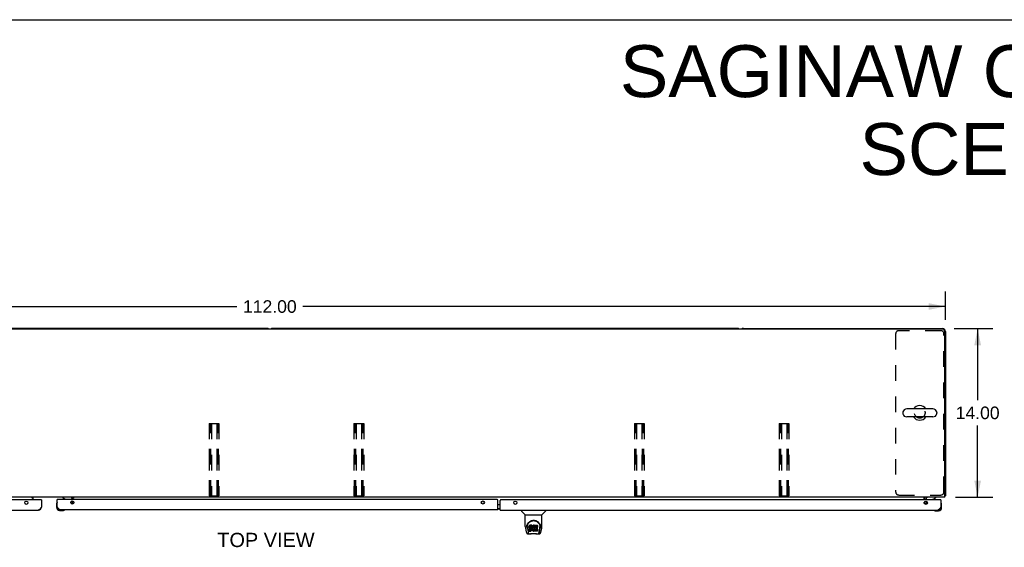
# Model space of a CAD drawing. Header units: inches. Extents: x 0 to 236, y 0 to 153.
# Tile 22 of 35: x 75 to 157, y 109 to 153. Entities that reach past the tile are written whole.
import ezdxf

# ---------------------------------------------------------------- set-up
doc = ezdxf.new("R2010")
doc.units = ezdxf.units.IN
doc.header["$LTSCALE"] = 12.986111
doc.header["$MEASUREMENT"] = 0
doc.linetypes.add('HIDDEN', pattern=[0.2, 0.1, -0.1])
doc.layers.get('0').update_dxf_attribs({"linetype": 'CONTINUOUS'})
for name, color, linetype in [('02___PRT_ALL_AXES', 7, 'CONTINUOUS'), ('DEFAULT_2', 8, 'HIDDEN'), ('DIMENSIONS', 7, 'CONTINUOUS')]:
    doc.layers.add(name, color=color, linetype=linetype)
doc.styles.get("Standard").update_dxf_attribs({"font": 'arial.ttf'})
doc.dimstyles.new('DIMSTYLE_1', dxfattribs={"dimtxt": 1.041667, "dimasz": 1.388889, "dimexe": 0.09, "dimexo": 0.07, "dimgap": 0.0375, "dimtad": 0, "dimtih": 1, "dimtoh": 1, "dimzin": 4, "dimdsep": 46, "dimtxsty": 'Standard', "dimblk": '_FILLED', "dimblk1": '_FILLED', "dimblk2": '_FILLED', "dimcen": 0.09, "dimazin": 1, "dimtfac": 1, "dimtdec": 3, "dimtofl": 0, "dimtmove": 0, "dimatfit": 3, "dimldrblk": '_FILLED', "dimfxl": 1, "dimtolj": 1, "dimtzin": 4, "dimarcsym": 0})

# ---------------------------------------------------------------- blocks, each defined once
blk = doc.blocks.new('_FILLED')
at = {"color": 0, "linetype": 'ByBlock'}
blk.add_solid([(0, 0), (-1, 0.2), (-1, -0.2)], dxfattribs=at)
blk = doc.blocks.new('*D1')
at = {"layer": 'DIMENSIONS', "color": 2, "linetype": 'Continuous'}
for p, q in [((40.137, 127.889), (40.137, 130.238)), ((152.137, 127.889), (152.137, 130.238)), ((40.137, 128.988), (93.391, 128.988)), ((152.137, 128.988), (98.882, 128.988))]:
    blk.add_line(p, q, dxfattribs=at)
at = {"layer": 'DIMENSIONS', "color": 2, "linetype": 'Continuous', "xscale": 1.3888888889, "yscale": 1.3888888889, "zscale": 1.3888888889, "rotation": 180}
blk.add_blockref('_FILLED', (40.137, 128.988), dxfattribs=at)
at = {"layer": 'DIMENSIONS', "color": 2, "linetype": 'Continuous', "xscale": 1.3888888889, "yscale": 1.3888888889, "zscale": 1.3888888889}
blk.add_blockref('_FILLED', (152.137, 128.988), dxfattribs=at)
at = {"layer": 'DIMENSIONS', "color": 2, "linetype": 'Continuous', "insert": (96.137, 129.509), "char_height": 1.0417, "width": 4.44935, "attachment_point": 2, "line_spacing_factor": 0.9}
blk.add_mtext('112.00', dxfattribs=at)
blk = doc.blocks.new('*D2')
at = {"layer": 'DIMENSIONS', "color": 2, "linetype": 'Continuous'}
for p, q in [((152.859, 127.167), (156.057, 127.167)), ((154.807, 127.167), (154.807, 121.208)), ((154.807, 113.167), (154.807, 119.125)), ((152.984, 113.167), (156.057, 113.167))]:
    blk.add_line(p, q, dxfattribs=at)
at = {"layer": 'DIMENSIONS', "color": 2, "linetype": 'Continuous', "xscale": 1.3888888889, "yscale": 1.3888888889, "zscale": 1.3888888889}
for p, rotation in [((154.807, 127.167), 90), ((154.807, 113.167), 270)]:
    blk.add_blockref('_FILLED', p, dxfattribs=dict(at, rotation=rotation))
at = {"layer": 'DIMENSIONS', "color": 2, "linetype": 'Continuous', "insert": (154.807, 120.687), "char_height": 1.0417, "width": 3.64002, "attachment_point": 2, "line_spacing_factor": 0.9}
blk.add_mtext('14.00', dxfattribs=at)

msp = doc.modelspace()

# ---------------------------------------------------------------- linework, layer by layer
at = {"color": 7, "linetype": 'Continuous'}
for p, q in [((0, 152.778), (236.111, 152.778)), ((151.949, 127.104), (40.324, 127.104)), ((95.887, 127.167), (57.387, 127.167)), ((134.887, 127.167), (96.387, 127.167)), ((135.387, 127.167), (151.887, 127.167)), ((152.074, 113.167), (152.074, 126.979)), ((152.137, 126.917), (152.137, 113.292)), ((148.602, 120.205), (148.602, 120.129)), ((151.092, 120.501), (148.932, 120.501)), ((151.422, 120.205), (151.422, 120.129)), ((151.092, 119.832), (148.932, 119.832)), ((152.074, 113.167), (40.199, 113.167)), ((76.423, 113.094), (76.423, 113.141)), ((76.423, 113.141), (76.512, 113.141)), ((76.512, 113.094), (76.423, 113.094)), ((76.512, 112.963), (76.512, 113.167)), ((76.512, 113.126), (76.552, 113.167)), ((77.179, 112.963), (77.199, 112.963)), ((78.499, 112.725), (78.497, 112.718)), ((78.532, 112.984), (78.512, 112.984)), ((78.954, 113.167), (78.954, 113.149)), ((78.954, 113.149), (79.192, 113.011)), ((79.631, 112.757), (79.712, 112.837)), ((79.722, 113.167), (79.762, 113.126)), ((79.741, 112.984), (79.741, 113.031)), ((79.762, 112.984), (79.762, 113.167)), ((79.762, 113.141), (79.851, 113.141)), ((79.851, 113.094), (79.762, 113.094)), ((79.762, 112.867), (79.762, 112.601)), ((79.851, 113.141), (79.851, 113.094)), ((150.387, 112.963), (150.387, 113.167)), ((150.387, 112.667), (150.387, 112.758)), ((150.512, 113.042), (150.512, 112.963)), ((150.512, 112.846), (150.512, 112.58)), ((150.533, 112.963), (150.533, 113.01)), ((150.543, 113.144), (150.537, 113.15)), ((150.643, 112.736), (150.562, 112.816)), ((151.082, 112.99), (151.32, 113.128)), ((151.32, 113.167), (151.32, 113.128)), ((151.742, 112.963), (151.762, 112.963)), ((151.777, 112.697), (151.775, 112.704)), ((152.137, 113.292), (152.074, 113.292)), ((78.452, 112.589), (78.452, 112.333)), ((78.512, 112.376), (78.512, 112.333)), ((78.715, 112.07), (78.971, 112.07)), ((79.009, 112.073), (78.971, 112.07)), ((79.1, 112.115), (79.107, 112.116)), ((115.043, 112.554), (115.231, 112.554)), ((115.043, 112.234), (115.231, 112.234)), ((115.043, 112.213), (115.231, 112.213)), ((116.998, 112.109), (116.998, 112.046)), ((117.307, 111.721), (117.009, 112.018)), ((118.696, 111.721), (118.994, 112.018)), ((119.006, 112.109), (119.006, 112.046)), ((151.167, 112.095), (151.174, 112.094)), ((151.265, 112.052), (151.302, 112.049)), ((151.302, 112.049), (151.559, 112.049)), ((151.515, 112.109), (151.559, 112.109)), ((151.822, 112.568), (151.819, 112.606)), ((151.822, 112.312), (151.822, 112.568)), ((117.313, 111.715), (118.691, 111.715)), ((117.313, 110.743), (117.313, 111.715)), ((118.691, 110.744), (118.691, 111.715)), ((117.328, 110.6), (117.393, 110.295)), ((117.438, 110.774), (117.437, 110.711)), ((117.475, 110.701), (117.475, 110.678)), ((117.484, 110.58), (117.541, 110.287)), ((117.559, 110.219), (117.551, 110.219)), ((117.557, 110.223), (117.561, 110.213)), ((117.561, 110.213), (117.561, 110.213)), ((117.617, 110.747), (117.615, 110.723)), ((117.615, 110.656), (117.615, 110.723)), ((117.617, 110.68), (117.615, 110.656)), ((117.615, 110.656), (117.616, 110.632)), ((117.616, 110.632), (117.62, 110.609)), ((117.622, 110.77), (117.617, 110.747)), ((117.617, 110.68), (117.617, 110.747)), ((117.622, 110.703), (117.617, 110.68)), ((117.618, 110.37), (117.618, 110.512)), ((117.62, 110.609), (117.629, 110.586)), ((117.632, 110.792), (117.622, 110.77)), ((117.622, 110.703), (117.622, 110.77)), ((117.632, 110.726), (117.622, 110.703)), ((117.682, 110.45), (117.622, 110.45)), ((117.682, 110.517), (117.623, 110.516)), ((117.623, 110.45), (117.623, 110.516)), ((117.623, 110.365), (117.767, 110.365)), ((117.629, 110.586), (117.641, 110.566)), ((117.645, 110.812), (117.632, 110.792)), ((117.632, 110.726), (117.632, 110.792)), ((117.645, 110.745), (117.632, 110.726)), ((117.641, 110.566), (117.658, 110.549)), ((117.654, 110.82), (117.645, 110.812)), ((117.645, 110.745), (117.645, 110.812)), ((117.654, 110.753), (117.645, 110.745)), ((117.663, 110.827), (117.654, 110.82)), ((117.654, 110.753), (117.654, 110.82)), ((117.663, 110.76), (117.654, 110.753)), ((117.658, 110.549), (117.678, 110.536)), ((117.685, 110.836), (117.663, 110.827)), ((117.663, 110.76), (117.663, 110.827)), ((117.685, 110.77), (117.663, 110.76)), ((117.678, 110.536), (117.689, 110.532)), ((117.743, 110.517), (117.682, 110.517)), ((117.682, 110.45), (117.682, 110.517)), ((117.743, 110.45), (117.682, 110.45)), ((117.709, 110.844), (117.685, 110.836)), ((117.685, 110.77), (117.685, 110.836)), ((117.709, 110.777), (117.685, 110.77)), ((117.687, 110.659), (117.689, 110.674)), ((117.687, 110.637), (117.687, 110.659)), ((117.687, 110.644), (117.687, 110.659)), ((117.687, 110.637), (117.687, 110.644)), ((117.69, 110.63), (117.687, 110.637)), ((117.689, 110.674), (117.692, 110.681)), ((117.689, 110.532), (117.7, 110.53)), ((117.69, 110.63), (117.69, 110.674)), ((117.694, 110.624), (117.69, 110.63)), ((117.692, 110.681), (117.698, 110.686)), ((117.694, 110.624), (117.694, 110.682)), ((117.7, 110.619), (117.694, 110.624)), ((117.698, 110.686), (117.712, 110.69)), ((117.715, 110.682), (117.7, 110.686)), ((117.7, 110.686), (117.7, 110.686)), ((117.7, 110.619), (117.7, 110.686)), ((117.715, 110.615), (117.7, 110.619)), ((117.7, 110.53), (117.748, 110.529)), ((117.848, 110.844), (117.709, 110.844)), ((117.709, 110.777), (117.709, 110.844)), ((117.848, 110.777), (117.709, 110.777)), ((117.712, 110.69), (117.727, 110.692)), ((117.739, 110.683), (117.715, 110.682)), ((117.715, 110.615), (117.715, 110.682)), ((117.739, 110.616), (117.715, 110.615)), ((117.727, 110.692), (117.84, 110.692)), ((117.763, 110.682), (117.739, 110.683)), ((117.739, 110.616), (117.739, 110.683)), ((117.763, 110.615), (117.739, 110.616)), ((117.758, 110.518), (117.743, 110.517)), ((117.743, 110.45), (117.743, 110.517)), ((117.758, 110.452), (117.743, 110.45)), ((117.748, 110.529), (117.755, 110.528)), ((117.755, 110.528), (117.762, 110.526)), ((117.764, 110.522), (117.758, 110.518)), ((117.758, 110.452), (117.758, 110.518)), ((117.764, 110.455), (117.758, 110.452)), ((117.762, 110.526), (117.768, 110.521)), ((117.786, 110.676), (117.763, 110.682)), ((117.763, 110.615), (117.763, 110.682)), ((117.786, 110.61), (117.763, 110.615)), ((117.766, 110.523), (117.764, 110.522)), ((117.764, 110.455), (117.764, 110.522)), ((117.77, 110.46), (117.764, 110.455)), ((117.767, 110.365), (117.779, 110.367)), ((117.768, 110.521), (117.773, 110.515)), ((117.77, 110.46), (117.77, 110.52)), ((117.779, 110.472), (117.77, 110.46)), ((117.773, 110.515), (117.78, 110.502)), ((117.779, 110.472), (117.779, 110.504)), ((117.782, 110.479), (117.779, 110.472)), ((117.779, 110.367), (117.79, 110.371)), ((117.78, 110.502), (117.782, 110.487)), ((117.782, 110.479), (117.782, 110.491)), ((117.782, 110.487), (117.782, 110.479)), ((117.797, 110.672), (117.786, 110.676)), ((117.786, 110.61), (117.786, 110.676)), ((117.797, 110.605), (117.786, 110.61)), ((117.79, 110.371), (117.81, 110.385)), ((117.807, 110.665), (117.797, 110.672)), ((117.797, 110.605), (117.797, 110.672)), ((117.807, 110.598), (117.797, 110.605)), ((117.824, 110.648), (117.807, 110.665)), ((117.807, 110.598), (117.807, 110.665)), ((117.824, 110.581), (117.807, 110.598)), ((117.81, 110.385), (117.827, 110.402)), ((117.837, 110.628), (117.824, 110.648)), ((117.824, 110.581), (117.824, 110.648)), ((117.837, 110.561), (117.824, 110.581)), ((117.827, 110.402), (117.834, 110.412)), ((117.834, 110.412), (117.839, 110.422)), ((117.847, 110.606), (117.837, 110.628)), ((117.837, 110.561), (117.837, 110.628)), ((117.847, 110.539), (117.837, 110.561)), ((117.839, 110.422), (117.847, 110.445)), ((117.84, 110.692), (117.846, 110.692)), ((117.846, 110.692), (117.848, 110.697)), ((117.848, 110.602), (117.847, 110.606)), ((117.847, 110.539), (117.847, 110.606)), ((117.853, 110.516), (117.847, 110.539)), ((117.847, 110.445), (117.854, 110.468)), ((117.85, 110.801), (117.848, 110.844)), ((117.848, 110.777), (117.848, 110.844)), ((117.85, 110.734), (117.848, 110.777)), ((117.848, 110.697), (117.849, 110.71)), ((117.852, 110.68), (117.848, 110.635)), ((117.848, 110.568), (117.848, 110.635)), ((117.852, 110.613), (117.848, 110.568)), ((117.848, 110.568), (117.849, 110.546)), ((117.849, 110.71), (117.85, 110.734)), ((117.849, 110.546), (117.852, 110.524)), ((117.85, 110.734), (117.85, 110.801)), ((117.856, 110.702), (117.852, 110.68)), ((117.852, 110.613), (117.852, 110.68)), ((117.856, 110.635), (117.852, 110.613)), ((117.852, 110.524), (117.856, 110.502)), ((117.855, 110.492), (117.853, 110.516)), ((117.854, 110.468), (117.855, 110.492)), ((117.855, 110.492), (117.855, 110.507)), ((117.862, 110.723), (117.856, 110.702)), ((117.856, 110.635), (117.856, 110.702)), ((117.862, 110.656), (117.856, 110.635)), ((117.856, 110.502), (117.863, 110.481)), ((117.871, 110.744), (117.862, 110.723)), ((117.862, 110.656), (117.862, 110.723)), ((117.871, 110.677), (117.862, 110.656)), ((117.863, 110.481), (117.885, 110.442)), ((117.882, 110.763), (117.871, 110.744)), ((117.871, 110.677), (117.871, 110.744)), ((117.882, 110.696), (117.871, 110.677)), ((117.895, 110.781), (117.882, 110.763)), ((117.882, 110.696), (117.882, 110.763)), ((117.895, 110.715), (117.882, 110.696)), ((117.885, 110.442), (117.897, 110.424)), ((117.909, 110.798), (117.895, 110.781)), ((117.895, 110.715), (117.895, 110.781)), ((117.909, 110.731), (117.895, 110.715)), ((117.897, 110.424), (117.912, 110.407)), ((117.926, 110.813), (117.909, 110.798)), ((117.909, 110.731), (117.909, 110.798)), ((117.926, 110.747), (117.909, 110.731)), ((117.912, 110.407), (117.928, 110.392)), ((117.918, 110.584), (117.917, 110.557)), ((117.917, 110.557), (117.918, 110.544)), ((117.921, 110.611), (117.918, 110.584)), ((117.918, 110.544), (117.918, 110.584)), ((117.918, 110.544), (117.921, 110.531)), ((117.92, 110.604), (117.921, 110.598)), ((117.925, 110.624), (117.921, 110.611)), ((117.921, 110.598), (117.932, 110.573)), ((117.921, 110.531), (117.921, 110.598)), ((117.921, 110.531), (117.932, 110.506)), ((117.931, 110.635), (117.925, 110.624)), ((117.944, 110.826), (117.926, 110.813)), ((117.926, 110.747), (117.926, 110.813)), ((117.944, 110.759), (117.926, 110.747)), ((117.928, 110.392), (117.946, 110.378)), ((117.945, 110.659), (117.931, 110.635)), ((117.932, 110.573), (117.945, 110.55)), ((117.932, 110.506), (117.932, 110.573)), ((117.932, 110.506), (117.945, 110.483)), ((117.964, 110.835), (117.944, 110.826)), ((117.944, 110.759), (117.944, 110.826)), ((117.964, 110.768), (117.944, 110.759)), ((117.953, 110.669), (117.945, 110.659)), ((117.945, 110.55), (117.954, 110.54)), ((117.945, 110.483), (117.945, 110.55)), ((117.945, 110.483), (117.954, 110.473)), ((117.946, 110.378), (117.956, 110.373)), ((117.964, 110.676), (117.953, 110.669)), ((117.954, 110.54), (117.964, 110.531)), ((117.954, 110.473), (117.954, 110.54)), ((117.954, 110.473), (117.964, 110.464)), ((117.956, 110.373), (117.966, 110.369)), ((117.986, 110.84), (117.964, 110.835)), ((117.964, 110.768), (117.964, 110.835)), ((117.986, 110.773), (117.964, 110.768)), ((117.989, 110.687), (117.964, 110.676)), ((117.964, 110.531), (117.975, 110.524)), ((117.964, 110.464), (117.964, 110.531)), ((117.964, 110.464), (117.975, 110.457)), ((117.966, 110.369), (117.988, 110.364)), ((117.975, 110.524), (117.987, 110.519)), ((117.975, 110.457), (117.975, 110.524)), ((117.975, 110.457), (117.987, 110.452)), ((118.008, 110.842), (117.986, 110.84)), ((117.986, 110.773), (117.986, 110.84)), ((118.008, 110.775), (117.986, 110.773)), ((117.987, 110.519), (118.001, 110.517)), ((117.987, 110.452), (117.987, 110.519)), ((117.987, 110.452), (118.001, 110.45)), ((117.988, 110.364), (118.01, 110.361)), ((118.001, 110.69), (117.989, 110.687)), ((118.015, 110.69), (118.001, 110.69)), ((118.001, 110.517), (118.014, 110.516)), ((118.001, 110.45), (118.001, 110.517)), ((118.001, 110.45), (118.014, 110.449)), ((118.008, 110.842), (118.031, 110.842)), ((118.008, 110.775), (118.008, 110.842)), ((118.031, 110.775), (118.008, 110.775)), ((118.01, 110.361), (118.032, 110.364)), ((118.014, 110.516), (118.027, 110.518)), ((118.014, 110.449), (118.014, 110.516)), ((118.014, 110.449), (118.027, 110.451)), ((118.028, 110.687), (118.015, 110.69)), ((118.027, 110.518), (118.04, 110.522)), ((118.027, 110.451), (118.027, 110.518)), ((118.027, 110.451), (118.04, 110.455)), ((118.04, 110.682), (118.028, 110.687)), ((118.042, 110.84), (118.031, 110.842)), ((118.031, 110.775), (118.031, 110.842)), ((118.042, 110.773), (118.031, 110.775)), ((118.032, 110.364), (118.054, 110.371)), ((118.04, 110.522), (118.052, 110.528)), ((118.04, 110.455), (118.04, 110.522)), ((118.04, 110.455), (118.052, 110.461)), ((118.052, 110.837), (118.042, 110.84)), ((118.042, 110.773), (118.042, 110.84)), ((118.052, 110.77), (118.042, 110.773)), ((118.073, 110.753), (118.046, 110.685)), ((118.071, 110.825), (118.052, 110.837)), ((118.052, 110.77), (118.052, 110.837)), ((118.071, 110.758), (118.052, 110.77)), ((118.052, 110.528), (118.063, 110.535)), ((118.052, 110.461), (118.052, 110.528)), ((118.052, 110.461), (118.063, 110.468)), ((118.054, 110.371), (118.072, 110.383)), ((118.063, 110.535), (118.063, 110.468)), ((118.069, 110.534), (118.081, 110.516)), ((118.069, 110.467), (118.081, 110.45)), ((118.071, 110.825), (118.071, 110.758)), ((118.072, 110.383), (118.073, 110.383)), ((118.073, 110.821), (118.073, 110.754)), ((118.083, 110.383), (118.073, 110.383)), ((118.081, 110.842), (118.318, 110.842)), ((118.081, 110.45), (118.081, 110.842)), ((118.081, 110.775), (118.318, 110.775)), ((118.083, 110.37), (118.083, 110.383)), ((118.319, 110.365), (118.088, 110.365)), ((118.151, 110.687), (118.151, 110.62)), ((118.153, 110.529), (118.153, 110.451)), ((118.318, 110.691), (118.156, 110.691)), ((118.156, 110.682), (118.287, 110.682)), ((118.156, 110.615), (118.287, 110.615)), ((118.287, 110.533), (118.157, 110.533)), ((118.157, 110.513), (118.319, 110.513)), ((118.157, 110.447), (118.319, 110.447)), ((118.292, 110.677), (118.292, 110.537)), ((118.323, 110.837), (118.323, 110.696)), ((118.323, 110.509), (118.323, 110.37)), ((118.442, 110.213), (118.443, 110.213)), ((118.443, 110.213), (118.446, 110.223)), ((118.452, 110.219), (118.444, 110.219)), ((118.462, 110.287), (118.519, 110.577)), ((118.503, 110.323), (118.556, 110.593)), ((118.519, 110.577), (118.519, 110.581)), ((118.565, 110.774), (118.566, 110.711)), ((118.572, 110.688), (118.572, 110.688)), ((118.61, 110.295), (118.675, 110.6)), ((117.517, 110.14), (117.744, 110.14)), ((117.603, 110.14), (117.597, 110.14)), ((117.603, 110.14), (117.602, 110.14)), ((117.718, 110.14), (117.739, 110.141)), ((117.718, 110.14), (117.74, 110.141)), ((117.763, 110.12), (117.743, 110.141)), ((118.24, 110.12), (117.763, 110.12)), ((118.208, 110.145), (118.236, 110.142)), ((118.24, 110.12), (118.26, 110.141)), ((118.259, 110.14), (118.486, 110.14)), ((118.401, 110.14), (118.4, 110.14))]:
    msp.add_line(p, q, dxfattribs=at)
at = {"color": 3, "linetype": 'Continuous'}
for p, q in [((77.179, 112.963), (40.532, 112.963)), ((77.199, 112.963), (77.199, 112.355)), ((78.512, 112.376), (78.512, 112.984)), ((114.981, 112.984), (78.532, 112.984)), ((115.043, 112.13), (115.043, 112.921)), ((115.231, 112.109), (115.231, 112.9)), ((151.742, 112.963), (115.293, 112.963)), ((151.762, 112.963), (151.762, 112.355)), ((40.758, 112.109), (76.953, 112.109)), ((115.043, 112.13), (78.758, 112.13)), ((115.231, 112.109), (151.515, 112.109))]:
    msp.add_line(p, q, dxfattribs=at)
at = {"color": 7, "linetype": 'Continuous'}
for points in [[(150.52, 113.164), (150.518, 113.165), (150.516, 113.166)], [(150.525, 113.161), (150.523, 113.163), (150.52, 113.164)], [(150.53, 113.157), (150.528, 113.159), (150.525, 113.161)], [(150.537, 113.15), (150.535, 113.152), (150.533, 113.154), (150.53, 113.157)], [(150.555, 113.136), (150.555, 113.136), (150.554, 113.136), (150.553, 113.136), (150.552, 113.136), (150.551, 113.137), (150.55, 113.138), (150.548, 113.139), (150.547, 113.141), (150.545, 113.142), (150.543, 113.144)], [(152.076, 113.253), (152.078, 113.256), (152.081, 113.258), (152.084, 113.26), (152.087, 113.262), (152.09, 113.263), (152.094, 113.265), (152.098, 113.267), (152.102, 113.268), (152.106, 113.27), (152.113, 113.272)], [(152.113, 113.272), (152.116, 113.274), (152.119, 113.275), (152.122, 113.276), (152.125, 113.277), (152.128, 113.279), (152.13, 113.28), (152.132, 113.282), (152.133, 113.283), (152.135, 113.285), (152.136, 113.286), (152.136, 113.288), (152.137, 113.29), (152.137, 113.292)], [(117.431, 110.701), (117.433, 110.743), (117.441, 110.795), (117.453, 110.844), (117.468, 110.891), (117.486, 110.934), (117.508, 110.975), (117.532, 111.013), (117.559, 111.049), (117.589, 111.082), (117.621, 111.113), (117.655, 111.142), (117.692, 111.168), (117.731, 111.191), (117.772, 111.211), (117.815, 111.227), (117.86, 111.241), (117.905, 111.251), (117.952, 111.257), (118, 111.259), (118.047, 111.257), (118.094, 111.251), (118.14, 111.242), (118.185, 111.229), (118.228, 111.212), (118.269, 111.192), (118.308, 111.17), (118.345, 111.144), (118.379, 111.116), (118.411, 111.085), (118.441, 111.052), (118.469, 111.016), (118.493, 110.978), (118.515, 110.938), (118.534, 110.895), (118.549, 110.849), (118.561, 110.8), (118.569, 110.749), (118.572, 110.701)], [(117.475, 110.701), (117.475, 110.721), (117.477, 110.745), (117.479, 110.77), (117.483, 110.793), (117.488, 110.817), (117.493, 110.84), (117.5, 110.863), (117.508, 110.885), (117.516, 110.906), (117.526, 110.927), (117.536, 110.948), (117.547, 110.967), (117.558, 110.986), (117.571, 111.004), (117.583, 111.022), (117.597, 111.038), (117.61, 111.054), (117.624, 111.069), (117.639, 111.083), (117.653, 111.097), (117.668, 111.109), (117.683, 111.121), (117.699, 111.133), (117.715, 111.143), (117.73, 111.153), (117.746, 111.162), (117.762, 111.17)], [(117.762, 111.17), (117.778, 111.178), (117.794, 111.185), (117.81, 111.192), (117.826, 111.198), (117.841, 111.203), (117.857, 111.208), (117.873, 111.212), (117.889, 111.216), (117.905, 111.219), (117.921, 111.222), (117.937, 111.224), (117.953, 111.226), (117.969, 111.227), (117.985, 111.228), (118.001, 111.228), (118.017, 111.228), (118.033, 111.227), (118.049, 111.226), (118.065, 111.224), (118.081, 111.222), (118.097, 111.219), (118.112, 111.216), (118.128, 111.213), (118.144, 111.208), (118.16, 111.204), (118.176, 111.198), (118.192, 111.192), (118.208, 111.186), (118.224, 111.179)], [(118.224, 111.179), (118.24, 111.171), (118.256, 111.162), (118.272, 111.153), (118.288, 111.144), (118.303, 111.133), (118.319, 111.122), (118.334, 111.11), (118.349, 111.097), (118.364, 111.084), (118.378, 111.07), (118.392, 111.055), (118.406, 111.039), (118.42, 111.022), (118.432, 111.005), (118.445, 110.987), (118.456, 110.968), (118.467, 110.948), (118.477, 110.928), (118.487, 110.907), (118.495, 110.885), (118.503, 110.863), (118.51, 110.84), (118.516, 110.817), (118.52, 110.794), (118.524, 110.77), (118.527, 110.746), (118.528, 110.721), (118.529, 110.701)], [(117.313, 110.743), (117.313, 110.716), (117.316, 110.674), (117.322, 110.632), (117.328, 110.6)], [(117.393, 110.295), (117.396, 110.28), (117.402, 110.259), (117.408, 110.24), (117.414, 110.224), (117.42, 110.209), (117.428, 110.196), (117.436, 110.183), (117.446, 110.172), (117.456, 110.162), (117.469, 110.154), (117.483, 110.147), (117.498, 110.142), (117.513, 110.14), (117.517, 110.14)], [(117.431, 110.688), (117.431, 110.693), (117.431, 110.701)], [(117.475, 110.678), (117.475, 110.662), (117.477, 110.633), (117.48, 110.605), (117.484, 110.58)], [(117.541, 110.287), (117.543, 110.276), (117.547, 110.262), (117.55, 110.248), (117.553, 110.236), (117.557, 110.223)], [(117.561, 110.213), (117.566, 110.2), (117.572, 110.188), (117.579, 110.177), (117.585, 110.168), (117.593, 110.16), (117.601, 110.153), (117.61, 110.147), (117.62, 110.143), (117.63, 110.141), (117.637, 110.14)], [(117.622, 110.516), (117.622, 110.516), (117.622, 110.516), (117.621, 110.516), (117.621, 110.516), (117.62, 110.516), (117.62, 110.516), (117.62, 110.515), (117.619, 110.515), (117.619, 110.515), (117.619, 110.514), (117.618, 110.514), (117.618, 110.513), (117.618, 110.513), (117.618, 110.512)], [(117.622, 110.45), (117.622, 110.45), (117.622, 110.45), (117.621, 110.449), (117.621, 110.449), (117.62, 110.449), (117.62, 110.449), (117.62, 110.448), (117.619, 110.448), (117.619, 110.448), (117.619, 110.447), (117.618, 110.447), (117.618, 110.446), (117.618, 110.446), (117.618, 110.445)], [(118.366, 110.14), (118.374, 110.141), (118.384, 110.143), (118.393, 110.147), (118.402, 110.153), (118.41, 110.16), (118.418, 110.168), (118.424, 110.177), (118.431, 110.188), (118.437, 110.2), (118.442, 110.213)], [(118.446, 110.223), (118.45, 110.236), (118.453, 110.248), (118.457, 110.262), (118.46, 110.276), (118.462, 110.287)], [(118.486, 110.14), (118.501, 110.141), (118.514, 110.145), (118.527, 110.15), (118.538, 110.156), (118.549, 110.164), (118.558, 110.173), (118.567, 110.183), (118.574, 110.194), (118.581, 110.205), (118.587, 110.218), (118.592, 110.231), (118.598, 110.247), (118.603, 110.264), (118.608, 110.283), (118.61, 110.295)], [(118.519, 110.581), (118.52, 110.584), (118.521, 110.587), (118.521, 110.59), (118.522, 110.593), (118.522, 110.596), (118.523, 110.599), (118.523, 110.603), (118.524, 110.606), (118.524, 110.61), (118.525, 110.614), (118.525, 110.617), (118.525, 110.621), (118.526, 110.625), (118.526, 110.629), (118.527, 110.633), (118.527, 110.638), (118.527, 110.642), (118.528, 110.647), (118.528, 110.651), (118.528, 110.656), (118.528, 110.661), (118.528, 110.666), (118.528, 110.671), (118.529, 110.676), (118.529, 110.701)], [(118.572, 110.701), (118.572, 110.693), (118.572, 110.688)], [(118.675, 110.6), (118.681, 110.631), (118.687, 110.673), (118.69, 110.716), (118.691, 110.744)], [(117.739, 110.141), (117.761, 110.142), (117.784, 110.144), (117.809, 110.147), (117.835, 110.15), (117.861, 110.153), (117.889, 110.156), (117.917, 110.158), (117.946, 110.16), (117.975, 110.161), (118.004, 110.161), (118.033, 110.161), (118.062, 110.159), (118.091, 110.158), (118.119, 110.155), (118.146, 110.152), (118.172, 110.15), (118.197, 110.147), (118.221, 110.144), (118.244, 110.142)], [(117.74, 110.141), (117.767, 110.142), (117.794, 110.145), (117.823, 110.148), (117.851, 110.151), (117.88, 110.153), (117.91, 110.156), (117.94, 110.158), (117.971, 110.159), (118.001, 110.159), (118.032, 110.159), (118.062, 110.158), (118.092, 110.156), (118.122, 110.153), (118.151, 110.151), (118.208, 110.145)], [(118.236, 110.142), (118.263, 110.141), (118.285, 110.14)], [(118.244, 110.142), (118.265, 110.141), (118.285, 110.14)]]:
    msp.add_lwpolyline(points, dxfattribs=at)
at = {"color": 3, "linetype": 'Continuous'}
for points in [[(77.199, 112.355), (77.188, 112.338), (77.177, 112.32), (77.166, 112.303), (77.155, 112.286), (77.143, 112.269), (77.132, 112.253), (77.121, 112.237), (77.11, 112.222), (77.099, 112.207), (77.087, 112.194), (77.076, 112.181), (77.065, 112.169), (77.054, 112.158), (77.042, 112.148), (77.031, 112.139), (77.02, 112.131), (77.009, 112.124), (76.998, 112.119), (76.986, 112.114), (76.975, 112.111), (76.964, 112.109), (76.953, 112.109)], [(78.758, 112.13), (78.747, 112.13), (78.736, 112.132), (78.725, 112.135), (78.714, 112.14), (78.702, 112.145), (78.691, 112.152), (78.68, 112.16), (78.669, 112.169), (78.658, 112.179), (78.646, 112.19), (78.635, 112.202), (78.624, 112.215), (78.613, 112.228), (78.601, 112.243), (78.59, 112.258), (78.579, 112.274), (78.568, 112.29), (78.557, 112.307), (78.545, 112.324), (78.534, 112.341), (78.523, 112.359), (78.512, 112.376)], [(151.762, 112.355), (151.751, 112.338), (151.739, 112.32), (151.728, 112.303), (151.717, 112.286), (151.706, 112.269), (151.695, 112.253), (151.683, 112.237), (151.672, 112.222), (151.661, 112.207), (151.65, 112.194), (151.639, 112.181), (151.627, 112.169), (151.616, 112.158), (151.605, 112.148), (151.594, 112.139), (151.583, 112.131), (151.571, 112.124), (151.56, 112.119), (151.549, 112.114), (151.538, 112.111), (151.527, 112.109), (151.515, 112.109)]]:
    msp.add_lwpolyline(points, dxfattribs=at)
for centre in [(75.949, 112.713), (79.762, 112.734), (113.793, 112.734), (116.481, 112.713), (150.512, 112.713)]:
    msp.add_circle(centre, 0.133, dxfattribs=at)
at = {"color": 7, "linetype": 'Continuous'}
for centre, radius, start, end in [((95.887, 126.917), 0.25, 48.59596, 90), ((96.387, 126.917), 0.25, 90, 131.40404), ((134.887, 126.917), 0.25, 48.59596, 90), ((135.387, 126.917), 0.25, 90, 131.40404), ((151.887, 126.917), 0.25, 0, 90), ((151.949, 126.979), 0.125, 0, 90), ((148.759, 120.205), 0.157, 167.57162, 180), ((148.759, 120.129), 0.157, 180, 192.42838), ((148.932, 120.167), 0.334, 90, 167.57162), ((148.932, 120.167), 0.334, 192.42838, 270), ((150.012, 120.167), 0.61, 33.21382, 146.78617), ((151.092, 120.167), 0.334, 12.42838, 90), ((151.092, 120.167), 0.334, 270, 347.57162), ((151.265, 120.205), 0.157, 0, 12.42838), ((151.265, 120.129), 0.157, 347.57162, 360), ((150.012, 120.167), 0.61, 213.21382, 326.78618), ((78.702, 112.589), 0.25, 149.11011, 180), ((78.5, 112.71), 0.015, 96.37959, 149.11011), ((78.497, 112.71), 0.015, 0, 83.62041), ((79.142, 112.924), 0.1, 36.54681, 59.90799), ((79.584, 113.031), 0.157, 0, 60.18157), ((79.641, 112.908), 0.1, 315, 333.00779), ((150.637, 113.042), 0.125, 90, 180), ((150.69, 113.01), 0.157, 90, 180), ((150.633, 112.887), 0.1, 206.99221, 225), ((151.132, 112.903), 0.1, 120.09201, 143.45319), ((151.777, 112.689), 0.015, 96.37959, 180), ((151.774, 112.689), 0.015, 30.88989, 83.62041), ((151.572, 112.568), 0.25, 0, 30.88989), ((78.715, 112.333), 0.263, 180, 270), ((78.715, 112.333), 0.203, 180, 270), ((78.971, 112.32), 0.25, 270, 300.88989), ((79.092, 112.115), 0.015, 6.37959, 90), ((79.092, 112.118), 0.015, 300.88989, 353.62041), ((117.037, 112.046), 0.0394, 180, 225), ((118.966, 112.046), 0.0394, 315, 360), ((151.182, 112.094), 0.015, 90, 173.62041), ((151.182, 112.097), 0.015, 186.37959, 239.11011), ((151.302, 112.299), 0.25, 239.11011, 270), ((151.559, 112.312), 0.263, 270, 360), ((151.559, 112.312), 0.203, 270, 360), ((117.321, 111.735), 0.0197, 225, 270), ((118.682, 111.735), 0.0197, 270, 315)]:
    msp.add_arc(centre, radius, start, end, dxfattribs=at)
at = {"color": 3, "linetype": 'Continuous'}
for centre, radius, start, end in [((77.179, 112.943), 0.02, 0, 90), ((78.532, 112.964), 0.02, 90, 180), ((114.981, 112.921), 0.0625, 0, 90), ((115.293, 112.9), 0.0625, 90, 180), ((150.637, 113.042), 0.25, 149.98533, 180), ((151.742, 112.943), 0.02, 0, 90), ((76.953, 112.355), 0.246, 270, 360), ((78.758, 112.376), 0.246, 180, 270), ((151.515, 112.355), 0.246, 270, 360)]:
    msp.add_arc(centre, radius, start, end, dxfattribs=at)
at = {"color": 7, "linetype": 'Continuous'}
for centre, major_axis, ratio, start_param, end_param in [((118.002, 110.701), (0, 0.565), 0.999848, 1.129542, 1.553352), ((117.623, 110.37), (0.00483, 0), 1, -3.141593, -1.570796), ((118.042, 110.686), (0, 0.00448), 1, -3.557718, -1.937287), ((118.066, 110.531), (0, 0.00448), 1, -0.975826, 0.651783), ((118.066, 110.465), (0, 0.00448), 1, -0.975826, 0.651783), ((118.068, 110.821), (0, 0.00448), 1, -1.566905, -0.665444), ((118.068, 110.754), (0.00448, 0), 1, 0.003842, 0.905353), ((118.068, 110.754), (0, 0.00448), 1, -1.937287, -1.566955), ((118.088, 110.37), (0.00448, 0), 1, -3.141593, -1.570796), ((118.156, 110.687), (0.00448, 0), 1, 1.570796, 3.141593), ((118.156, 110.686), (0.00448, 0), 1, -3.141593, -1.570796), ((118.156, 110.62), (0.00448, 0), 1, -3.141593, -1.570796), ((118.157, 110.529), (0.00448, 0), 1, 1.570796, 3.141593), ((118.157, 110.518), (0.00448, 0), 1, -3.141593, -1.570796), ((118.157, 110.451), (0.00448, 0), 1, -3.141593, -1.570796), ((118.287, 110.677), (0.00448, 0), 1, 0, 1.570796), ((118.287, 110.611), (0.00448, 0), 1, 0, 1.570796), ((118.287, 110.537), (0.00448, 0), 1, -1.570796, 0), ((118.318, 110.837), (0.00448, 0), 1, 0, 1.570796), ((118.318, 110.77), (0.00448, 0), 1, 0, 1.570796), ((118.318, 110.696), (0.00448, 0), 1, -1.570796, 0), ((118.319, 110.509), (0.00448, 0), 1, 0, 1.570796), ((118.319, 110.442), (0.00448, 0), 1, 0, 1.570796), ((118.319, 110.37), (0.00448, 0), 1, -1.570796, 0), ((118.445, 110.573), (-0.007, 0.354), 0.213027, -3.145575, -2.360177), ((118.002, 110.701), (0, 0.565), 0.999848, 4.519536, 5.157611)]:
    msp.add_ellipse(centre, major_axis=major_axis, ratio=ratio, start_param=start_param, end_param=end_param, dxfattribs=at)
at = {"layer": '02___PRT_ALL_AXES', "color": 8, "linetype": 'HIDDEN'}
msp.add_circle((150.012, 120.167), 0.438, dxfattribs=at)
at = {"layer": '02___PRT_ALL_AXES', "color": 7, "linetype": 'Continuous'}
for start, end in [(350.84979, 351.11024), (355.10153, 355.75782)]:
    msp.add_arc((151.559, 112.312), 0.263, start, end, dxfattribs=at)
at = {"layer": 'DEFAULT_2', "color": 8, "linetype": 'HIDDEN'}
for p, q in [((148.012, 126.729), (148.012, 113.604)), ((151.762, 126.979), (148.262, 126.979)), ((152.012, 113.604), (152.012, 126.729)), ((91.106, 119.292), (91.106, 113.292)), ((91.106, 119.292), (91.918, 119.292)), ((91.146, 113.292), (91.146, 119.292)), ((91.253, 113.292), (91.253, 119.292)), ((91.293, 119.292), (91.293, 113.292)), ((91.731, 119.292), (91.731, 113.292)), ((91.771, 113.292), (91.771, 119.292)), ((91.878, 113.292), (91.878, 119.292)), ((91.918, 119.292), (91.918, 113.292)), ((103.106, 119.292), (103.918, 119.292)), ((103.106, 119.292), (103.106, 113.292)), ((103.146, 113.292), (103.146, 119.292)), ((103.253, 113.292), (103.253, 119.292)), ((103.293, 119.292), (103.293, 113.292)), ((103.731, 119.292), (103.731, 113.292)), ((103.771, 113.292), (103.771, 119.292)), ((103.878, 113.292), (103.878, 119.292)), ((103.918, 119.292), (103.918, 113.292)), ((126.356, 119.292), (127.168, 119.292)), ((126.356, 119.292), (126.356, 113.292)), ((126.396, 113.292), (126.396, 119.292)), ((126.503, 113.292), (126.503, 119.292)), ((126.543, 119.292), (126.543, 113.292)), ((126.981, 119.292), (126.981, 113.292)), ((127.021, 113.292), (127.021, 119.292)), ((127.128, 113.292), (127.128, 119.292)), ((127.168, 119.292), (127.168, 113.292)), ((138.356, 119.292), (139.168, 119.292)), ((138.356, 119.292), (138.356, 113.292)), ((138.396, 113.292), (138.396, 119.292)), ((138.503, 113.292), (138.503, 119.292)), ((138.543, 119.292), (138.543, 113.292)), ((138.981, 119.292), (138.981, 113.292)), ((139.021, 113.292), (139.021, 119.292)), ((139.128, 113.292), (139.128, 119.292)), ((139.168, 119.292), (139.168, 113.292)), ((91.106, 113.292), (91.918, 113.292)), ((103.106, 113.292), (103.918, 113.292)), ((126.356, 113.292), (127.168, 113.292)), ((138.356, 113.292), (139.168, 113.292)), ((148.262, 113.354), (151.762, 113.354))]:
    msp.add_line(p, q, dxfattribs=at)
for centre, start, end in [((148.262, 126.729), 90, 180), ((151.762, 126.729), 0, 90), ((148.262, 113.604), 180, 270), ((151.762, 113.604), 270, 360)]:
    msp.add_arc(centre, 0.25, start, end, dxfattribs=at)

# ---------------------------------------------------------------- texts
at = {"layer": 'DIMENSIONS', "color": 2, "linetype": 'Continuous', "attachment_point": 2, "line_spacing_factor": 0.9}
for s, insert, char_height, width in [('SAGINAW CONTROL & ENGINEERING\\PSCE-86M3E  Sheet 1 of 2', (179.618, 150.66), 4.30556, 108.74329), ('TOP VIEW', (95.815, 110.217), 1.1806, 8.04445)]:
    msp.add_mtext(s, dxfattribs=dict(at, insert=insert, char_height=char_height, width=width))

# ---------------------------------------------------------------- dimensions: what is measured, and where the dimension line sits
at = {"layer": 'DIMENSIONS', "color": 2, "linetype": 'Continuous'}
dim = msp.add_linear_dim(base=(152.137, 128.988), p1=(40.137, 130.308), p2=(152.137, 130.308), dimstyle='DIMSTYLE_1', dxfattribs=at)
dim.commit()
dim.dimension.update_dxf_attribs({"geometry": '*D1', "text_midpoint": (96.18, 128.983), "dimtype": 160})
dim = msp.add_linear_dim(base=(154.807, 113.167), p1=(152.789, 127.167), p2=(152.914, 113.167), angle=270, dimstyle='DIMSTYLE_1', dxfattribs=at)
dim.commit()
dim.dimension.update_dxf_attribs({"geometry": '*D2', "text_midpoint": (154.851, 120.161), "dimtype": 160})

doc.saveas('drawing.dxf')
